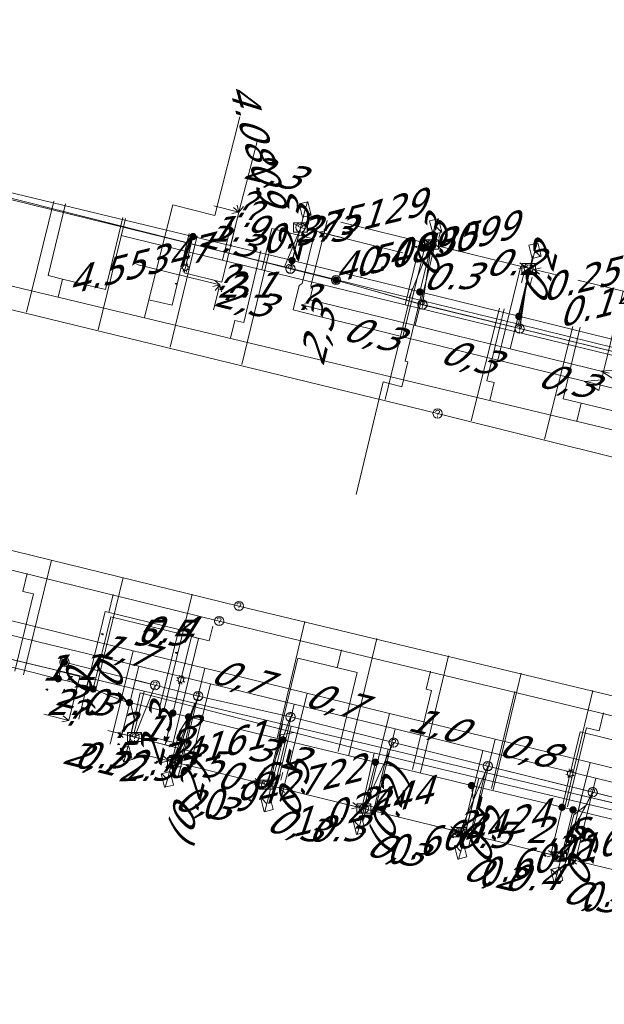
# Model space of a CAD drawing. Header units: metres. Extents: x 124576 to 133557, y 395865 to 402386.
# Tile 98 of 256: x 126270 to 126301, y 398592 to 398645. Entities that reach past the tile are written whole.
import ezdxf
from ezdxf.enums import TextEntityAlignment as Align

# ---------------------------------------------------------------- set-up
doc = ezdxf.new("R2010")
doc.units = ezdxf.units.M
doc.header["$MEASUREMENT"] = 0
for name, color, linetype, lineweight, true_color in [('LG_Datatransport_KPN_BV', 3, 'Continuous', 13, 0x00ff00), ('LG_Datatransport_Reggefiber_Operator_BV', 3, 'Continuous', 13, 0x00ff00), ('LG_Datatransport_Ziggo_BV', 3, 'Continuous', 13, 0x00ff00), ('LG_Laag_Spanning_Enexis_Netbeheer_BV', 7, 'Continuous', 13, 0x960000), ('LG_Riool_Vrij_Verval_Gemeente_Tilburg_Ruimtelijke_Uitvoering', 7, 'Continuous', 13, 0xca00a0), ('LG_unet-4_Brabant_Water', 5, 'Continuous', 13, 0x0000ff), ('LG_warmte', 7, 'Continuous', 13, 0x008080), ('LG_warmte_Ennatuurlijk_BV', 7, 'Continuous', 13, 0x008080), ('MV_Datatransport_lijn', 3, 'Continuous', 0, 0x00ff00), ('MV_warmte_lijn', 7, 'Continuous', 0, 0x008080)]:
    doc.layers.add(name, color=color, linetype=linetype, lineweight=lineweight, true_color=true_color)
for name, color, linetype, lineweight in [('LG_Datatransport_P_KPN_BV', 7, 'Continuous', 0), ('LG_Laag_Spanning_P_Enexis_Netbeheer_BV', 7, 'Continuous', 0), ('LG_Riool_Vrij_Verval_P_Gemeente_Tilburg_Ruimtelijke_Uitvoering', 7, 'Continuous', 0), ('MV_Datatransport', 7, 'Continuous', 0), ('MV_Laag_Spanning', 7, 'Continuous', 0), ('MV_Laag_Spanning_lijn', 7, 'Continuous', 0), ('MV_Laag_Spanning_pijl', 7, 'Continuous', 0), ('MV_unet-4', 7, 'Continuous', 0), ('MV_warmte', 7, 'Continuous', 0)]:
    doc.layers.add(name, color=color, linetype=linetype, lineweight=lineweight)
doc.styles.add('Klic_Annotatie', font='verdanai.ttf', dxfattribs={"oblique": 20, "height": 1.4})

# ---------------------------------------------------------------- blocks, each defined once
blk = doc.blocks.new('Mof')
at = {"layer": 'LG_Laag_Spanning_P_Enexis_Netbeheer_BV'}
h = blk.add_hatch(color=256, dxfattribs=at)
edge = h.paths.add_edge_path()
edge.add_arc((0, 0), 2, 0, 360)
blk = doc.blocks.new('DeliveryPoint')
at = {"layer": 'LG_Laag_Spanning_P_Enexis_Netbeheer_BV', "flags": 128}
blk.add_lwpolyline([(-3.75, -2.5), (3.75, -2.5), (3.75, 2.5), (-3.75, 2.5), (-3.75, -2.5)], close=True, dxfattribs=at)
blk.add_lwpolyline([(-3.75, 2.5), (-3.75, 2.16), (0, 0), (3.75, 2.16)], dxfattribs=at)
blk = doc.blocks.new('Streetlight')
at = {"layer": 'LG_Laag_Spanning_P_Enexis_Netbeheer_BV'}
for p, q in [((-1.77, 1.77), (-1.06, 1.06)), ((0, 2.5), (0, 1.5)), ((1.77, 1.77), (1.06, 1.06)), ((-1.06, -1.06), (-1.77, -1.77)), ((0, -1.5), (0, -2.5)), ((1.06, -1.06), (1.77, -1.77))]:
    blk.add_line(p, q, dxfattribs=at)
at = {"layer": 'LG_Laag_Spanning_P_Enexis_Netbeheer_BV', "flags": 128}
for points in [[(-2.5, 0), (-1.5, 0)], [(1.5, 0), (2.5, 0)]]:
    blk.add_lwpolyline(points, dxfattribs=at)
at = {"layer": 'LG_Laag_Spanning_P_Enexis_Netbeheer_BV'}
blk.add_circle((0, 0), 1.5, dxfattribs=at)
blk = doc.blocks.new('m_pijl')
at = {"layer": 'MV_Laag_Spanning_pijl'}
blk.add_hatch(color=7, dxfattribs=at).paths.add_polyline_path([(-1, -0.33), (-1, 0), (-1, 0.33), (0, 0)])
at = {"layer": 'MV_Laag_Spanning_pijl', "flags": 128}
blk.add_lwpolyline([(-1, 0), (-1, 0.33), (0, 0), (-1, -0.33), (-1, 0)], close=True, dxfattribs=at)
blk = doc.blocks.new('Onbekend_2')
at = {"layer": 'LG_Riool_Vrij_Verval_P_Gemeente_Tilburg_Ruimtelijke_Uitvoering'}
blk.add_hatch(color=256, dxfattribs=at).paths.add_polyline_path([(-0.25, -1.07, -0.262633), (0.23, 0.15), (0.59, 0.47, 0.379827), (0.7, 1.26), (0.69, 1.26, 0.228508), (-0.03, 1.53), (-0.03, 1.52, 0.459053), (-0.82, 0.79), (-1.29, 0.85, -0.414214), (-0.08, 2, -0.243799), (1.09, 1.52, -0.379827), (0.9, 0.11), (0.54, -0.2, 0.262633), (0.23, -1.08), (-0.17, -1.07)])
blk.add_circle((0, 0), 2.5, dxfattribs=at)
at = {"layer": 'LG_Riool_Vrij_Verval_P_Gemeente_Tilburg_Ruimtelijke_Uitvoering', "extrusion": (0, 0, -1)}
blk.add_solid([(0.34, -2.06), (-0.21, -2.06), (0.34, -1.51), (-0.21, -1.51)], dxfattribs=at)
blk = doc.blocks.new('Onbekend_3')
at = {"layer": 'LG_Datatransport_P_KPN_BV'}
blk.add_hatch(color=256, dxfattribs=at).paths.add_polyline_path([(-0.25, -1.07, -0.262633), (0.23, 0.15), (0.59, 0.47, 0.379827), (0.7, 1.26), (0.69, 1.26, 0.228508), (-0.03, 1.53), (-0.03, 1.52, 0.459053), (-0.82, 0.79), (-1.29, 0.85, -0.414214), (-0.08, 2, -0.243799), (1.09, 1.52, -0.379827), (0.9, 0.11), (0.54, -0.2, 0.262633), (0.23, -1.08), (-0.17, -1.07)])
blk.add_circle((0, 0), 2.5, dxfattribs=at)
at = {"layer": 'LG_Datatransport_P_KPN_BV', "extrusion": (0, 0, -1)}
blk.add_solid([(0.34, -2.06), (-0.21, -2.06), (0.34, -1.51), (-0.21, -1.51)], dxfattribs=at)
blk = doc.blocks.new('Mof_2')
at = {"layer": 'LG_Datatransport_P_KPN_BV'}
h = blk.add_hatch(color=256, dxfattribs=at)
edge = h.paths.add_edge_path()
edge.add_arc((0, 0), 2, 0, 360)
blk = doc.blocks.new('PuntVanLevering_1')
at = {"layer": 'LG_Datatransport_P_KPN_BV', "flags": 128}
blk.add_lwpolyline([(-3.75, -2.5), (3.75, -2.5), (3.75, 2.5), (-3.75, 2.5), (-3.75, -2.5)], close=True, dxfattribs=at)
blk.add_lwpolyline([(-3.75, 2.5), (-3.75, 2.16), (0, 0), (3.75, 2.16)], dxfattribs=at)

msp = doc.modelspace()

# ---------------------------------------------------------------- linework, layer by layer
at = {"layer": 'LG_Datatransport_KPN_BV'}
for p, q in [((126284.25, 398631.79), (126284.8, 398634.03)), ((126291.41, 398629.85), (126291.9, 398633.11)), ((126286.72, 398631.18), (126284.25, 398631.79)), ((126296.68, 398628.55), (126297.17, 398631.82)), ((126291.41, 398629.85), (126286.72, 398631.18)), ((126296.68, 398628.55), (126291.41, 398629.85)), ((126301.96, 398627.26), (126296.68, 398628.55)), ((126275.54, 398609.57), (126272, 398610.47)), ((126276.03, 398609.45), (126275.54, 398609.57)), ((126276.92, 398609.22), (126276.03, 398609.45)), ((126276.92, 398609.22), (126275.8, 398606.41)), ((126279.25, 398608.63), (126276.92, 398609.22)), ((126279.25, 398608.63), (126277.96, 398605.05)), ((126284.26, 398607.5), (126279.25, 398608.63)), ((126284.26, 398607.5), (126282.93, 398603.83)), ((126289.84, 398606.11), (126284.26, 398607.5)), ((126289.84, 398606.11), (126288.23, 398602.53)), ((126294.95, 398604.84), (126289.84, 398606.11)), ((126294.95, 398604.84), (126293.44, 398601.25)), ((126300.64, 398603.42), (126294.95, 398604.84)), ((126300.64, 398603.42), (126298.84, 398599.93)), ((126307.4, 398601.74), (126300.64, 398603.42))]:
    msp.add_line(p, q, dxfattribs=at)
at = {"layer": 'LG_Datatransport_KPN_BV', "flags": 128}
msp.add_lwpolyline([(126284.25, 398631.79), (126252.15, 398639.9), (126253.57, 398645.29)], dxfattribs=at)
at = {"layer": 'LG_Datatransport_Reggefiber_Operator_BV'}
for p, q in [((126284.253, 398631.793), (126284.8, 398634.035)), ((126291.406, 398629.845), (126291.896, 398633.108)), ((126284.253, 398631.793), (126286.723, 398631.18)), ((126296.678, 398628.547), (126297.171, 398631.823)), ((126286.723, 398631.18), (126291.406, 398629.845)), ((126291.406, 398629.845), (126296.678, 398628.547)), ((126296.678, 398628.547), (126301.955, 398627.261)), ((126275.796, 398606.412), (126276.92, 398609.222)), ((126276.92, 398609.222), (126279.246, 398608.634)), ((126277.958, 398605.052), (126279.246, 398608.634)), ((126279.246, 398608.634), (126284.256, 398607.501)), ((126282.929, 398603.833), (126284.256, 398607.501)), ((126284.256, 398607.501), (126289.846, 398606.108)), ((126288.232, 398602.533), (126289.846, 398606.108)), ((126289.846, 398606.108), (126294.949, 398604.836)), ((126293.438, 398601.255), (126294.949, 398604.836)), ((126294.949, 398604.836), (126300.635, 398603.419)), ((126298.838, 398599.932), (126300.635, 398603.419)), ((126300.635, 398603.419), (126307.4, 398601.74))]:
    msp.add_line(p, q, dxfattribs=at)
at = {"layer": 'LG_Datatransport_Reggefiber_Operator_BV', "flags": 128}
for points in [[(126284.253, 398631.793), (126252.149, 398639.899), (126253.572, 398645.289)], [(126271.998, 398610.466), (126275.544, 398609.57), (126276.026, 398609.448), (126276.92, 398609.222)]]:
    msp.add_lwpolyline(points, dxfattribs=at)
at = {"layer": 'LG_Datatransport_Ziggo_BV'}
for p, q in [((126282.698, 398631.733), (126275.072, 398633.595)), ((126282.698, 398631.733), (126283.249, 398633.965)), ((126290.469, 398629.838), (126291.258, 398633.035)), ((126290.469, 398629.838), (126282.698, 398631.733)), ((126296.394, 398628.393), (126297.183, 398631.586)), ((126296.394, 398628.393), (126290.469, 398629.838)), ((126302.135, 398626.993), (126296.394, 398628.393)), ((126247.857, 398615.687), (126276.327, 398608.9)), ((126275.788, 398606.64), (126276.327, 398608.9)), ((126276.327, 398608.9), (126279.046, 398608.252)), ((126278.309, 398605.161), (126279.046, 398608.252)), ((126279.046, 398608.252), (126284.299, 398607)), ((126283.556, 398603.884), (126284.299, 398607)), ((126284.299, 398607), (126289.551, 398605.748)), ((126288.803, 398602.608), (126289.551, 398605.748)), ((126289.551, 398605.748), (126294.804, 398604.496)), ((126294.05, 398601.332), (126294.804, 398604.496)), ((126294.804, 398604.496), (126300.057, 398603.244)), ((126299.297, 398600.055), (126300.057, 398603.244)), ((126300.057, 398603.244), (126306.87, 398601.62))]:
    msp.add_line(p, q, dxfattribs=at)
at = {"layer": 'LG_Datatransport_Ziggo_BV', "flags": 128}
for points in [[(126327.198, 398596.216), (126327.34, 398596.797), (126324.749, 398597.412), (126324.535, 398597.455), (126330.256, 398620.183), (126328.192, 398620.678), (126321.804, 398622.21), (126314.639, 398623.943), (126308.053, 398625.549), (126302.135, 398626.993), (126296.394, 398628.393), (126290.469, 398629.838), (126282.698, 398631.733), (126283.249, 398633.965)], [(126327.198, 398596.216), (126327.34, 398596.797), (126324.749, 398597.412), (126324.535, 398597.455), (126330.256, 398620.183), (126328.192, 398620.678), (126321.804, 398622.21), (126314.639, 398623.943), (126308.053, 398625.549), (126302.135, 398626.993), (126296.394, 398628.393), (126290.469, 398629.838), (126291.258, 398633.035)], [(126327.198, 398596.216), (126327.34, 398596.797), (126324.749, 398597.412), (126324.535, 398597.455), (126330.256, 398620.183), (126328.192, 398620.678), (126321.804, 398622.21), (126314.639, 398623.943), (126308.053, 398625.549), (126302.135, 398626.993), (126296.394, 398628.393), (126297.183, 398631.586)], [(126347.872, 398591.927), (126347.077, 398592.115), (126336.375, 398594.654), (126330.541, 398596.038), (126327.34, 398596.797), (126324.749, 398597.412), (126324.535, 398597.455), (126311.172, 398600.594), (126306.87, 398601.62), (126300.057, 398603.244), (126294.804, 398604.496), (126289.551, 398605.748), (126284.299, 398607), (126279.046, 398608.252), (126276.327, 398608.9), (126247.857, 398615.687), (126246.326, 398616.051), (126245.718, 398613.562), (126245.528, 398612.784), (126245.722, 398612.737)], [(126275.788, 398606.64), (126276.327, 398608.9), (126279.046, 398608.252), (126284.299, 398607), (126289.551, 398605.748), (126294.804, 398604.496), (126300.057, 398603.244), (126306.87, 398601.62), (126311.172, 398600.594), (126324.535, 398597.455), (126324.749, 398597.412), (126327.34, 398596.797), (126327.198, 398596.216)], [(126278.309, 398605.161), (126279.046, 398608.252), (126284.299, 398607), (126289.551, 398605.748), (126294.804, 398604.496), (126300.057, 398603.244), (126306.87, 398601.62), (126311.172, 398600.594), (126324.535, 398597.455), (126324.749, 398597.412), (126327.34, 398596.797), (126327.198, 398596.216)], [(126283.556, 398603.884), (126284.299, 398607), (126289.551, 398605.748), (126294.804, 398604.496), (126300.057, 398603.244), (126306.87, 398601.62), (126311.172, 398600.594), (126324.535, 398597.455), (126324.749, 398597.412), (126327.34, 398596.797), (126327.198, 398596.216)], [(126288.803, 398602.608), (126289.551, 398605.748), (126294.804, 398604.496), (126300.057, 398603.244), (126306.87, 398601.62), (126311.172, 398600.594), (126324.535, 398597.455), (126324.749, 398597.412), (126327.34, 398596.797), (126327.198, 398596.216)], [(126294.05, 398601.332), (126294.804, 398604.496), (126300.057, 398603.244), (126306.87, 398601.62), (126311.172, 398600.594), (126324.535, 398597.455), (126324.749, 398597.412), (126327.34, 398596.797), (126327.198, 398596.216)], [(126299.297, 398600.055), (126300.057, 398603.244), (126306.87, 398601.62), (126311.172, 398600.594), (126324.535, 398597.455), (126324.749, 398597.412), (126327.34, 398596.797), (126327.198, 398596.216)]]:
    msp.add_lwpolyline(points, dxfattribs=at)
at = {"layer": 'LG_Laag_Spanning_Enexis_Netbeheer_BV'}
for p, q in [((126284.341, 398632.239), (126285.05, 398635.003)), ((126291.265, 398630.535), (126292.133, 398634.079)), ((126278.967, 398633.536), (126278.555, 398631.852)), ((126296.634, 398629.214), (126297.505, 398632.771)), ((126277.875, 398607.708), (126278.312, 398609.516)), ((126283.844, 398606.261), (126282.979, 398602.791)), ((126288.858, 398605.045), (126287.99, 398601.562)), ((126298.979, 398602.607), (126299.418, 398604.44)), ((126299.573, 398602.465), (126298.694, 398598.937))]:
    msp.add_line(p, q, dxfattribs=at)
at = {"layer": 'LG_Laag_Spanning_Enexis_Netbeheer_BV', "flags": 128}
for points in [[(126256.224, 398639.021), (126278.967, 398633.536), (126284.05, 398632.31), (126284.341, 398632.239), (126291.265, 398630.535), (126296.634, 398629.214), (126301.812, 398627.94), (126307.181, 398626.619), (126307.361, 398626.575), (126309.4, 398626.073), (126312.507, 398625.309), (126318.375, 398623.865), (126321.69, 398623.05)], [(126256.224, 398639.021), (126278.967, 398633.536), (126284.05, 398632.31), (126284.341, 398632.239), (126291.265, 398630.535), (126296.634, 398629.214), (126301.812, 398627.94), (126307.181, 398626.619), (126307.361, 398626.575), (126309.4, 398626.073), (126312.507, 398625.309), (126318.375, 398623.865), (126321.69, 398623.05)], [(126256.224, 398639.021), (126278.967, 398633.536), (126284.05, 398632.31), (126284.341, 398632.239), (126291.265, 398630.535), (126296.634, 398629.214), (126301.812, 398627.94), (126307.181, 398626.619), (126307.361, 398626.575), (126309.4, 398626.073), (126312.507, 398625.309), (126318.375, 398623.865), (126321.69, 398623.05)], [(126249.353, 398615.059), (126267.707, 398610.559), (126269.648, 398610.077), (126271.664, 398609.571), (126272.36, 398609.396), (126273.555, 398609.018)], [(126249.353, 398615.059), (126267.707, 398610.559), (126269.648, 398610.077), (126271.664, 398609.571), (126272.36, 398609.396), (126273.555, 398609.018)], [(126267.707, 398610.559), (126269.648, 398610.077), (126271.664, 398609.571), (126272.36, 398609.396), (126273.555, 398609.018), (126274.236, 398608.728), (126274.307, 398608.694), (126275.41, 398608.306), (126275.525, 398608.278), (126277.875, 398607.708), (126278.732, 398607.5), (126283.844, 398606.261), (126288.858, 398605.045), (126292.364, 398604.195), (126294.069, 398603.784), (126295.281, 398603.493), (126298.979, 398602.607), (126299.573, 398602.465), (126307.096, 398600.663)], [(126267.707, 398610.559), (126269.648, 398610.077), (126271.664, 398609.571), (126272.36, 398609.396), (126273.555, 398609.018), (126274.236, 398608.728), (126274.307, 398608.694), (126275.41, 398608.306), (126275.525, 398608.278), (126277.875, 398607.708), (126278.732, 398607.5), (126283.844, 398606.261), (126288.858, 398605.045), (126292.364, 398604.195), (126294.069, 398603.784), (126295.281, 398603.493), (126298.979, 398602.607), (126299.573, 398602.465), (126307.096, 398600.663)], [(126267.707, 398610.559), (126269.648, 398610.077), (126271.664, 398609.571), (126272.36, 398609.396), (126273.555, 398609.018), (126274.236, 398608.728), (126274.307, 398608.694), (126275.41, 398608.306), (126275.525, 398608.278), (126277.875, 398607.708), (126278.732, 398607.5), (126283.844, 398606.261), (126288.858, 398605.045), (126292.364, 398604.195), (126294.069, 398603.784), (126295.281, 398603.493), (126298.979, 398602.607), (126299.573, 398602.465), (126307.096, 398600.663)], [(126273.555, 398609.018), (126274.236, 398608.728), (126274.307, 398608.694), (126275.41, 398608.306), (126275.525, 398608.278), (126277.875, 398607.708), (126278.732, 398607.5), (126283.844, 398606.261), (126288.858, 398605.045), (126292.364, 398604.195), (126294.069, 398603.784), (126295.281, 398603.493), (126298.979, 398602.607), (126299.573, 398602.465), (126307.096, 398600.663)], [(126273.555, 398609.018), (126274.236, 398608.728), (126274.307, 398608.694), (126275.41, 398608.306), (126275.525, 398608.278), (126277.875, 398607.708), (126278.732, 398607.5), (126283.844, 398606.261), (126288.858, 398605.045), (126292.364, 398604.195), (126294.069, 398603.784), (126295.281, 398603.493), (126298.979, 398602.607), (126299.573, 398602.465), (126307.096, 398600.663), (126313.32, 398599.172), (126317.229, 398598.236), (126317.624, 398597.615)], [(126275.525, 398608.278), (126275.599, 398608.191), (126275.803, 398607.326), (126275.347, 398605.494)], [(126278.732, 398607.5), (126278.721, 398607.491), (126278.219, 398606.682), (126277.579, 398604.115)], [(126294.069, 398603.784), (126294.173, 398602.961), (126293.488, 398600.214)]]:
    msp.add_lwpolyline(points, dxfattribs=at)
at = {"layer": 'LG_Riool_Vrij_Verval_Gemeente_Tilburg_Ruimtelijke_Uitvoering'}
for p, q in [((126242.04, 398637.33), (126310.19, 398621.02)), ((126240.97, 398636.4), (126292.23, 398623.95)), ((126269.952, 398629.437), (126271.42, 398635.461)), ((126271.122, 398631.418), (126272.053, 398635.308)), ((126273.838, 398628.49), (126275.306, 398634.514)), ((126274.234, 398630.673), (126275.165, 398634.563)), ((126277.724, 398627.543), (126279.192, 398633.567)), ((126277.832, 398629.812), (126278.764, 398633.701)), ((126281.611, 398626.596), (126283.079, 398632.62)), ((126281.722, 398628.88), (126282.654, 398632.77)), ((126271.9, 398631.232), (126271.122, 398631.418)), ((126271.667, 398630.26), (126271.9, 398631.232)), ((126274.234, 398630.673), (126271.9, 398631.232)), ((126289.383, 398624.703), (126290.851, 398630.726)), ((126290.475, 398626.784), (126291.406, 398630.674)), ((126276.335, 398629.142), (126276.568, 398630.114)), ((126276.568, 398630.114), (126277.832, 398629.812)), ((126294.05, 398623.553), (126295.582, 398629.664)), ((126294.899, 398625.724), (126295.831, 398629.614)), ((126281.003, 398628.024), (126281.236, 398628.996)), ((126281.236, 398628.996), (126281.722, 398628.88)), ((126298.028, 398622.556), (126299.559, 398628.667)), ((126299.033, 398624.734), (126299.964, 398628.624)), ((126290.388, 398625.776), (126290.62, 398626.749)), ((126290.475, 398626.784), (126290.62, 398626.749)), ((126289.28, 398625.659), (126287.82, 398619.56)), ((126294.899, 398625.724), (126295.289, 398625.631)), ((126295.056, 398624.659), (126295.289, 398625.631)), ((126299.033, 398624.734), (126302.047, 398624.013)), ((126299.772, 398623.529), (126300.005, 398624.502)), ((126237.7, 398624.21), (126281.46, 398613.51)), ((126292.23, 398623.95), (126343.68, 398611.08)), ((126238.47, 398622.96), (126280.39, 398612.7)), ((126271.295, 398615.999), (126269.787, 398609.779)), ((126269.984, 398615.279), (126269.747, 398614.308)), ((126275.182, 398615.056), (126273.674, 398608.836)), ((126270.329, 398614.166), (126269.747, 398614.308)), ((126270.329, 398614.166), (126269.309, 398609.989)), ((126274.646, 398614.14), (126274.409, 398613.169)), ((126278.924, 398614.149), (126277.416, 398607.929)), ((126274.215, 398613.216), (126273.195, 398609.039)), ((126278.198, 398612.243), (126274.215, 398613.216)), ((126281.46, 398613.51), (126323.21, 398603.47)), ((126280.39, 398612.7), (126321.02, 398602.91)), ((126285.038, 398612.677), (126283.524, 398606.356)), ((126278.198, 398612.243), (126277.177, 398608.066)), ((126288.928, 398611.745), (126287.414, 398605.424)), ((126287.029, 398611.138), (126286.794, 398610.165)), ((126284.656, 398610.681), (126283.625, 398606.403)), ((126287.864, 398609.908), (126284.656, 398610.681)), ((126292.818, 398610.813), (126291.304, 398604.492)), ((126291.841, 398609.978), (126291.607, 398609.006)), ((126287.864, 398609.908), (126286.833, 398605.63)), ((126296.756, 398609.87), (126295.242, 398603.549)), ((126291.898, 398608.935), (126290.867, 398604.658)), ((126291.898, 398608.935), (126291.607, 398609.006)), ((126300.646, 398608.938), (126299.132, 398602.617)), ((126301.222, 398607.717), (126300.988, 398606.745)), ((126300.307, 398606.909), (126299.277, 398602.632)), ((126300.988, 398606.745), (126300.307, 398606.909))]:
    msp.add_line(p, q, dxfattribs=at)
at = {"layer": 'LG_Riool_Vrij_Verval_Gemeente_Tilburg_Ruimtelijke_Uitvoering', "flags": 128}
for points in [[(126276.568, 398630.114), (126277.87, 398635.263), (126280.151, 398634.686), (126281.514, 398640.022)], [(126290.388, 398625.776), (126290.289, 398625.388), (126289.28, 398625.659)], [(126296.41, 398608.877), (126296.176, 398607.905), (126295.145, 398603.627)]]:
    msp.add_lwpolyline(points, dxfattribs=at)
at = {"layer": 'LG_unet-4_Brabant_Water'}
for p, q in [((126283.93, 398631.89), (126284.81, 398634.03)), ((126290.69, 398630.23), (126291.87, 398633.12)), ((126296.61, 398628.78), (126297.24, 398631.81)), ((126276.1, 398608.8), (126275.59, 398606.47)), ((126278.99, 398608.06), (126277.85, 398605.08)), ((126288.79, 398605.54), (126288.13, 398602.56)), ((126294.47, 398604.19), (126293.73, 398601.18))]:
    msp.add_line(p, q, dxfattribs=at)
at = {"layer": 'LG_unet-4_Brabant_Water', "flags": 128}
for points in [[(126256.41, 398638.66), (126283.93, 398631.89), (126290.2, 398630.35), (126290.69, 398630.23), (126296.61, 398628.78), (126301.89, 398627.48), (126307.16, 398626.18), (126312.28, 398624.93), (126313.09, 398624.73), (126317.99, 398623.53), (126323.64, 398622.14), (126326.76, 398621.37)], [(126311.19, 398600.2), (126307.63, 398601.05), (126300.36, 398602.78), (126294.47, 398604.19), (126288.84, 398605.53), (126288.79, 398605.54), (126284.44, 398606.66), (126278.99, 398608.06), (126276.1, 398608.8)], [(126284.44, 398606.66), (126283.72, 398606.53), (126283.13, 398603.78)], [(126300.36, 398602.78), (126299.61, 398602.19), (126299.02, 398599.89)]]:
    msp.add_lwpolyline(points, dxfattribs=at)
at = {"layer": 'LG_warmte', "flags": 128}
for points in [[(126301.1, 398626.24), (126302.02, 398626.32), (126301.88, 398625.75), (126301.1, 398626.24)], [(126300.2, 398625.69), (126301.12, 398625.77), (126300.98, 398625.2), (126300.2, 398625.69)]]:
    msp.add_lwpolyline(points, dxfattribs=at)
at = {"layer": 'LG_warmte_Ennatuurlijk_BV'}
for p, q in [((126286.242, 398634.399), (126286.073, 398633.719)), ((126286.365, 398633.647), (126285.782, 398633.792)), ((126292.247, 398633.743), (126292.08, 398633.063)), ((126290.351, 398628.101), (126291.595, 398633.182)), ((126291.015, 398628.711), (126292.08, 398633.063)), ((126292.372, 398632.991), (126291.789, 398633.134)), ((126297.397, 398632.488), (126297.23, 398631.808)), ((126295.499, 398626.842), (126296.744, 398631.927)), ((126297.521, 398631.737), (126296.938, 398631.88)), ((126296.163, 398627.451), (126297.23, 398631.808)), ((126301.036, 398625.488), (126302.282, 398630.578)), ((126275.729, 398611.092), (126274.649, 398606.7)), ((126276.036, 398610.246), (126275.135, 398606.581)), ((126279.615, 398610.142), (126278.34, 398604.958)), ((126279.922, 398609.296), (126278.825, 398604.839)), ((126285.151, 398608.788), (126283.876, 398603.6)), ((126284.451, 398608.192), (126283.39, 398603.72)), ((126289.62, 398607.694), (126288.344, 398602.505)), ((126274.358, 398606.772), (126274.94, 398606.628)), ((126289.927, 398606.848), (126288.829, 398602.386)), ((126274.481, 398606.021), (126274.649, 398606.7)), ((126295.351, 398606.292), (126294.074, 398601.099)), ((126294.686, 398605.683), (126293.588, 398601.219)), ((126278.049, 398605.03), (126278.631, 398604.886)), ((126278.172, 398604.279), (126278.34, 398604.958)), ((126300.499, 398605.033), (126299.221, 398599.838)), ((126300.806, 398604.187), (126299.707, 398599.718)), ((126283.584, 398603.672), (126284.167, 398603.529)), ((126283.708, 398602.921), (126283.876, 398603.6)), ((126288.052, 398602.577), (126288.635, 398602.433)), ((126288.176, 398601.826), (126288.344, 398602.505)), ((126293.782, 398601.171), (126294.365, 398601.027)), ((126293.906, 398600.42), (126294.074, 398601.099)), ((126298.93, 398599.91), (126299.512, 398599.766)), ((126299.053, 398599.158), (126299.221, 398599.838))]:
    msp.add_line(p, q, dxfattribs=at)
at = {"layer": 'LG_warmte_Ennatuurlijk_BV', "flags": 128}
for points in [[(126284.728, 398630.892), (126284.88, 398630.985), (126285.588, 398633.84)], [(126285.457, 398630.714), (126285.365, 398630.864), (126286.073, 398633.719)], [(126285.737, 398629.23), (126284.401, 398629.557), (126284.728, 398630.892)], [(126285.915, 398629.959), (126285.308, 398630.107), (126285.457, 398630.714)], [(126301.529, 398626.139), (126296.163, 398627.451), (126291.015, 398628.711), (126285.915, 398629.958)], [(126300.623, 398625.589), (126295.499, 398626.842), (126290.351, 398628.101), (126288.967, 398628.44), (126285.737, 398629.23)], [(126352.526, 398612.893), (126347.248, 398614.184), (126345.719, 398614.558), (126338.919, 398616.221), (126335.592, 398617.035), (126333.897, 398617.449), (126328.428, 398618.787), (126323.936, 398619.886), (126322.503, 398620.237), (126317.743, 398621.401), (126312.524, 398622.678), (126310.75, 398623.112), (126306.379, 398624.181), (126300.623, 398625.589)], [(126348.191, 398593.365), (126347.511, 398593.532), (126339.97, 398595.377), (126337.798, 398595.908), (126333.912, 398596.859), (126328.314, 398598.228), (126316.657, 398601.08), (126307.978, 398603.203), (126305.001, 398603.931), (126300.499, 398605.033), (126295.351, 398606.292), (126293.345, 398606.783), (126289.62, 398607.694), (126281.689, 398609.635), (126279.615, 398610.142), (126275.729, 398611.092), (126270.032, 398612.486), (126258.376, 398615.338), (126249.453, 398617.521), (126248.148, 398617.84), (126247.662, 398617.959)], [(126348.029, 398592.634), (126347.818, 398592.686), (126340.52, 398594.471), (126338.105, 398595.062), (126334.219, 398596.013), (126328.864, 398597.323), (126317.208, 398600.174), (126308.285, 398602.357), (126305.551, 398603.026), (126300.806, 398604.187), (126294.686, 398605.683), (126289.927, 398606.848), (126282.239, 398608.729), (126279.922, 398609.296), (126276.036, 398610.246), (126270.582, 398611.58), (126258.926, 398614.432), (126248.79, 398616.911), (126247.242, 398617.29), (126246.756, 398617.409)]]:
    msp.add_lwpolyline(points, dxfattribs=at)
at = {"layer": 'MV_Datatransport_lijn'}
for p, q in [((126281.109, 398634.488), (126280.563, 398632.254)), ((126285.483, 398633.418), (126283.249, 398633.965)), ((126291.549, 398632.964), (126291.258, 398633.035)), ((126297.377, 398631.538), (126297.183, 398631.586)), ((126273.324, 398609.616), (126272.778, 398607.382)), ((126283.83, 398607.112), (126283.07, 398604.003)), ((126278.021, 398606.089), (126275.788, 398606.64)), ((126277.823, 398605.279), (126278.309, 398605.161)), ((126283.07, 398604.003), (126283.556, 398603.884)), ((126288.317, 398602.726), (126288.803, 398602.608)), ((126293.564, 398601.45), (126294.05, 398601.332)), ((126298.811, 398600.173), (126299.297, 398600.055))]:
    msp.add_line(p, q, dxfattribs=at)
at = {"layer": 'MV_Laag_Spanning_lijn'}
for p, q in [((126280.525, 398631.068), (126281.454, 398634.865)), ((126278.484, 398631.562), (126278.967, 398633.536)), ((126274.512, 398612.926), (126273.555, 398609.018)), ((126279.855, 398611.618), (126280.05, 398612.415)), ((126279.268, 398611.761), (126277.832, 398605.897)), ((126278.88, 398611.857), (126278.312, 398609.516)), ((126271.762, 398609.959), (126271.664, 398609.571)), ((126272.827, 398609.691), (126272.234, 398607.313)), ((126278.112, 398605.014), (126278.672, 398607.259)), ((126299.959, 398606.694), (126299.418, 398604.44))]:
    msp.add_line(p, q, dxfattribs=at)
at = {"layer": 'MV_Laag_Spanning_pijl'}
for p, q in [((126281.454, 398634.865), (126281.008, 398633.044)), ((126287.034, 398633.481), (126284.802, 398634.035)), ((126292.187, 398633.037), (126291.895, 398633.108)), ((126280.525, 398631.068), (126278.484, 398631.562)), ((126297.462, 398631.752), (126297.267, 398631.799)), ((126279.855, 398611.618), (126274.512, 398612.926)), ((126279.268, 398611.761), (126278.88, 398611.857)), ((126272.827, 398609.691), (126271.762, 398609.959)), ((126272.234, 398607.313), (126272.727, 398609.292)), ((126277.875, 398607.708), (126277.459, 398605.985)), ((126275.103, 398606.587), (126275.589, 398606.464)), ((126275.589, 398606.464), (126277.832, 398605.897)), ((126305.216, 398605.406), (126299.959, 398606.694)), ((126277.667, 398605.123), (126278.112, 398605.014)), ((126283.221, 398603.761), (126282.638, 398603.904)), ((126288.232, 398602.533), (126287.941, 398602.604)), ((126298.979, 398602.607), (126298.366, 398600.049)), ((126293.73, 398601.184), (126293.244, 398601.303)), ((126298.936, 398599.908), (126298.547, 398600.003))]:
    msp.add_line(p, q, dxfattribs=at)
at = {"layer": 'MV_warmte_lijn'}
for p, q in [((126281.454, 398634.865), (126282.441, 398638.68)), ((126281.454, 398634.865), (126280.103, 398635.2)), ((126281.454, 398634.865), (126281.158, 398635.118)), ((126281.454, 398634.865), (126281.373, 398635.245)), ((126281.454, 398634.865), (126281.71, 398635.158)), ((126281.454, 398634.865), (126281.074, 398634.78)), ((126291.837, 398633.122), (126286.989, 398634.309)), ((126285.831, 398633.78), (126286.21, 398633.865)), ((126285.831, 398633.78), (126286.127, 398633.527)), ((126285.831, 398633.78), (126290.341, 398632.661)), ((126291.941, 398633.545), (126292.046, 398633.967)), ((126292.305, 398633.456), (126292.411, 398633.878)), ((126291.837, 398633.122), (126291.458, 398633.036)), ((126291.837, 398633.122), (126291.541, 398633.374)), ((126296.987, 398631.868), (126291.996, 398633.083)), ((126292.202, 398633.033), (126292.581, 398633.119)), ((126292.202, 398633.033), (126292.498, 398632.781)), ((126292.202, 398633.033), (126293.554, 398632.702)), ((126280.432, 398630.914), (126275.918, 398632.019)), ((126296.987, 398631.868), (126296.608, 398631.781)), ((126296.987, 398631.868), (126296.69, 398632.119)), ((126296.884, 398631.445), (126296.778, 398631.023)), ((126297.359, 398631.329), (126297.254, 398630.907)), ((126297.462, 398631.752), (126297.841, 398631.839)), ((126297.462, 398631.752), (126297.759, 398631.501)), ((126297.462, 398631.752), (126298.814, 398631.423)), ((126280.432, 398630.914), (126280.052, 398630.828)), ((126280.432, 398630.914), (126280.083, 398629.567)), ((126280.432, 398630.914), (126280.135, 398631.166)), ((126280.432, 398630.914), (126280.176, 398630.621)), ((126280.432, 398630.914), (126280.513, 398630.534)), ((126302.525, 398630.518), (126299.824, 398631.179)), ((126284.855, 398629.832), (126285.234, 398629.918)), ((126284.855, 398629.832), (126285.152, 398629.58)), ((126284.855, 398629.832), (126286.207, 398629.501)), ((126272.234, 398607.313), (126270.885, 398607.654)), ((126272.234, 398607.313), (126271.854, 398607.23)), ((126272.234, 398607.313), (126271.939, 398607.567)), ((126274.892, 398606.641), (126275.272, 398606.724)), ((126274.892, 398606.641), (126275.187, 398606.387)), ((126274.892, 398606.641), (126278.94, 398605.616)), ((126277.667, 398605.123), (126276.315, 398605.455)), ((126277.667, 398605.123), (126277.37, 398605.375)), ((126277.667, 398605.123), (126277.288, 398605.037)), ((126278.583, 398604.898), (126278.962, 398604.985)), ((126278.583, 398604.898), (126278.879, 398604.647)), ((126278.583, 398604.898), (126283.642, 398603.658)), ((126282.742, 398604.326), (126282.847, 398604.749)), ((126282.638, 398603.904), (126281.286, 398604.235)), ((126282.638, 398603.904), (126282.341, 398604.156)), ((126283.737, 398604.083), (126283.842, 398604.505)), ((126282.638, 398603.904), (126282.259, 398603.818)), ((126283.633, 398603.66), (126284.012, 398603.746)), ((126283.633, 398603.66), (126283.93, 398603.408)), ((126283.633, 398603.66), (126287.971, 398602.597)), ((126287.941, 398602.604), (126286.589, 398602.936)), ((126287.941, 398602.604), (126287.562, 398602.518)), ((126287.941, 398602.604), (126287.644, 398602.856)), ((126288.586, 398602.446), (126288.966, 398602.532)), ((126288.586, 398602.446), (126288.883, 398602.194)), ((126288.586, 398602.446), (126293.681, 398601.196)), ((126293.244, 398601.303), (126291.892, 398601.634)), ((126293.244, 398601.303), (126292.947, 398601.555)), ((126293.244, 398601.303), (126292.865, 398601.217)), ((126293.831, 398601.159), (126294.21, 398601.245)), ((126293.831, 398601.159), (126294.127, 398600.907)), ((126293.831, 398601.159), (126298.644, 398599.979)), ((126298.547, 398600.003), (126297.195, 398600.334)), ((126298.547, 398600.003), (126298.168, 398599.917)), ((126298.547, 398600.003), (126298.25, 398600.255)), ((126299.464, 398599.778), (126299.843, 398599.864)), ((126299.464, 398599.778), (126299.761, 398599.526)), ((126299.464, 398599.778), (126304.171, 398598.624))]:
    msp.add_line(p, q, dxfattribs=at)

# ---------------------------------------------------------------- block references
at = {"layer": 'LG_Datatransport_P_KPN_BV', "xscale": 0.1, "yscale": 0.1, "zscale": 0.1}
for name, p in [('PuntVanLevering_1', (126284.8, 398634.026)), ('Onbekend_3', (126284.8, 398634.03)), ('PuntVanLevering_1', (126291.896, 398633.108)), ('Onbekend_3', (126291.9, 398633.11)), ('Onbekend_3', (126284.25, 398631.79)), ('Onbekend_3', (126284.253, 398631.793)), ('PuntVanLevering_1', (126297.171, 398631.823)), ('Onbekend_3', (126297.17, 398631.82)), ('Onbekend_3', (126286.72, 398631.18)), ('Mof_2', (126286.723, 398631.18)), ('Onbekend_3', (126291.406, 398629.845)), ('Onbekend_3', (126291.41, 398629.85)), ('Onbekend_3', (126296.678, 398628.547)), ('Onbekend_3', (126296.68, 398628.55)), ('Onbekend_3', (126272, 398610.47)), ('Mof_2', (126271.998, 398610.466)), ('Onbekend_3', (126276.92, 398609.222)), ('Onbekend_3', (126276.92, 398609.22)), ('Onbekend_3', (126279.246, 398608.634)), ('Onbekend_3', (126279.25, 398608.63)), ('Onbekend_3', (126284.256, 398607.501)), ('Onbekend_3', (126284.26, 398607.5)), ('PuntVanLevering_1', (126275.796, 398606.412)), ('Onbekend_3', (126275.8, 398606.41)), ('Onbekend_3', (126289.845, 398606.108)), ('Onbekend_3', (126289.85, 398606.11)), ('PuntVanLevering_1', (126277.958, 398605.052)), ('Onbekend_3', (126277.96, 398605.05)), ('Onbekend_3', (126294.949, 398604.836)), ('Onbekend_3', (126294.95, 398604.84)), ('PuntVanLevering_1', (126282.929, 398603.833)), ('Onbekend_3', (126282.93, 398603.83)), ('Onbekend_3', (126300.635, 398603.419)), ('Onbekend_3', (126300.64, 398603.42)), ('PuntVanLevering_1', (126288.232, 398602.533)), ('Onbekend_3', (126288.23, 398602.53)), ('PuntVanLevering_1', (126293.438, 398601.255)), ('Onbekend_3', (126293.44, 398601.25)), ('PuntVanLevering_1', (126298.838, 398599.932)), ('Onbekend_3', (126298.84, 398599.93))]:
    msp.add_blockref(name, p, dxfattribs=at)
at = {"layer": 'LG_Laag_Spanning_P_Enexis_Netbeheer_BV', "xscale": 0.1, "yscale": 0.1, "zscale": 0.1}
for name, p, rotation in [('DeliveryPoint', (126285.05, 398635.003), 284), ('DeliveryPoint', (126292.133, 398634.079), 284), ('DeliveryPoint', (126297.505, 398632.771), 284), ('Streetlight', (126278.555, 398631.852), 104), ('Mof', (126271.664, 398609.571), 14), ('Streetlight', (126278.312, 398609.516), 284), ('DeliveryPoint', (126275.347, 398605.494), 104), ('Streetlight', (126299.418, 398604.44), 283), ('DeliveryPoint', (126277.579, 398604.115), 104), ('DeliveryPoint', (126282.979, 398602.791), 104), ('DeliveryPoint', (126287.99, 398601.562), 104), ('DeliveryPoint', (126293.488, 398600.214), 104), ('DeliveryPoint', (126298.694, 398598.937), 104)]:
    msp.add_blockref(name, p, dxfattribs=dict(at, rotation=rotation))
for p in [(126278.967, 398633.536), (126284.341, 398632.239), (126291.265, 398630.535), (126296.634, 398629.214), (126273.555, 398609.018), (126275.525, 398608.278), (126277.875, 398607.708), (126278.732, 398607.5), (126283.844, 398606.261), (126288.858, 398605.045), (126294.069, 398603.784), (126298.979, 398602.607), (126299.573, 398602.465)]:
    msp.add_blockref('Mof', p, dxfattribs=at)
at = {"layer": 'LG_Riool_Vrij_Verval_P_Gemeente_Tilburg_Ruimtelijke_Uitvoering', "xscale": 0.1, "yscale": 0.1, "zscale": 0.1}
for p in [(126292.23, 398623.95), (126281.46, 398613.51), (126280.39, 398612.7)]:
    msp.add_blockref('Onbekend_2', p, dxfattribs=at)
at = {"layer": 'MV_Laag_Spanning_pijl'}
for p, xscale, yscale, zscale, rotation in [((126284, 398634), 0.1, 0.1, 0.1, 166), ((126281, 398633), 0.09999999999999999, 0.09999999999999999, 0.09999999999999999, 257), ((126291, 398633), 0.1, 0.1, 0.1, 166), ((126278, 398631), 0.1, 0.1, 0.1, 166), ((126297, 398631), 0.1, 0.1, 0.1, 166), ((126274, 398612), 0.1, 0.1, 0.1, 166), ((126278, 398611), 0.1, 0.1, 0.1, 166), ((126271, 398609), 0.1, 0.1, 0.1, 165), ((126272, 398609), 0.1, 0.1, 0.1, 76), ((126275, 398606), 0.1, 0.1, 0.1, 346), ((126299, 398606), 0.1, 0.1, 0.1, 166), ((126277, 398605), 0.1, 0.1, 0.1, 346), ((126277, 398605), 0.09999999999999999, 0.09999999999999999, 0.09999999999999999, 257), ((126278, 398605), 0.1, 0.1, 0.1, 347), ((126282, 398603), 0.1, 0.1, 0.1, 166), ((126287, 398602), 0.1, 0.1, 0.1, 166), ((126293, 398601), 0.1, 0.1, 0.1, 166), ((126298, 398600), 0.09999999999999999, 0.09999999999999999, 0.09999999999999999, 257), ((126298, 398600), 0.1, 0.1, 0.1, 166)]:
    msp.add_blockref('m_pijl', p, dxfattribs=dict(at, xscale=xscale, yscale=yscale, zscale=zscale, rotation=rotation))

# ---------------------------------------------------------------- texts
at = {"layer": 'MV_Datatransport', "style": 'Klic_Annotatie', "oblique": 20}
for s, rotation, p in [('2,3', 346.3, (126283.252, 398637.038)), ('2.3', 76, (126284.366, 398633.692)), ('2.3', 346, (126280.836, 398633.371)), ('0.3', 76, (126291.851, 398632.805)), ('0.2', 76, (126297.719, 398631.367)), ('2,3', 346.3, (126281.65, 398630.129)), ('2,3', 76.3, (126285.707, 398628.076)), ('0,3', 346.3, (126288.591, 398628.292)), ('0,3', 346.3, (126293.867, 398627.039)), ('0,3', 346.3, (126299.158, 398625.763)), ('1,7', 345.8, (126275.171, 398611.146)), ('0,7', 345.8, (126281.435, 398609.693)), ('2.3', 346, (126273.051, 398608.499)), ('0,7', 346, (126286.532, 398608.435)), ('1,0', 346, (126292.113, 398607.098)), ('2.3', 76, (126276.905, 398606.365)), ('2,1', 345.8, (126273.429, 398605.321)), ('3.2', 346, (126283.45, 398605.558)), ('0,8', 346, (126297.05, 398605.744)), ('0.5', 76, (126284.349, 398603.548)), ('(0.2)', 76, (126278.599, 398602.676)), ('(0.2)', 76, (126289.484, 398602.297)), ('0,3', 346.2, (126279.465, 398602.851)), ('0,3', 346.2, (126284.447, 398601.667)), ('0.5', 76, (126294.701, 398601.021)), ('0,3', 346.2, (126289.862, 398600.353)), ('0.5', 76, (126300.016, 398599.797)), ('0,2', 346.2, (126295.09, 398599.053)), ('0,3', 346.2, (126300.491, 398597.826))]:
    msp.add_text(s, height=1.4, rotation=rotation, dxfattribs=at).set_placement(p, align=Align.MIDDLE_CENTER)
at = {"layer": 'MV_Laag_Spanning', "style": 'Klic_Annotatie', "oblique": 20}
for s, p in [('1.9', (126281.231, 398633.955)), ('2.1', (126281.741, 398630.925)), ('5.5', (126277.136, 398612.078)), ('0.4', (126277.353, 398612.231)), ('2.0', (126272.481, 398608.303)), ('1.8', (126277.473, 398606.893)), ('2.6', (126298.478, 398601.375))]:
    msp.add_text(s, height=1.4, dxfattribs=at).set_placement(p, align=Align.MIDDLE_CENTER)
for s, p in [('2.3', (126285.966, 398633.952)), ('0.2', (126296.25, 398632.137)), ('0.3', (126292.862, 398631.378)), ('1.1', (126272.223, 398610.185)), ('0.5', (126273.915, 398605.415)), ('2.3', (126276.335, 398604.737)), ('0.5', (126278.978, 398604.911)), ('0.6', (126281.647, 398604.305)), ('0.3', (126286.644, 398601.458)), ('0.5', (126294.6, 398601.094)), ('0.4', (126297.248, 398598.796))]:
    msp.add_text(s, height=1.4, rotation=1, dxfattribs=at).set_placement(p, align=Align.MIDDLE_CENTER)
at = {"layer": 'MV_unet-4', "style": 'Klic_Annotatie', "oblique": 20}
for rotation, p in [(88.7, (126272.77, 398608.86)), (89.8, (126274.45, 398609.21))]:
    msp.add_text(',0', height=1.4, rotation=rotation, dxfattribs=at).set_placement(p, align=Align.MIDDLE_CENTER)
at = {"layer": 'MV_warmte', "style": 'Klic_Annotatie', "oblique": 20}
for s, rotation, p in [('4.0809', 285, (126282.441, 398638.68)), ('0.375129', 14, (126286.989, 398634.309)), ('0.489099', 14, (126291.996, 398633.083)), ('4.50935', 14, (126290.341, 398632.661)), ('4.55347', 14, (126275.918, 398632.019)), ('0.25', 14, (126299.824, 398631.179)), ('0.149789', 14, (126303.089, 398630.381)), ('2.74161', 14, (126278.94, 398605.616)), ('0.942722', 14, (126283.642, 398603.658)), ('1.02444', 14, (126287.971, 398602.597)), ('0.664424', 14, (126293.681, 398601.196)), ('0.604168', 14, (126298.644, 398599.979)), ('0.944151', 14, (126304.171, 398598.624))]:
    msp.add_text(s, height=1.4, rotation=rotation, dxfattribs=at).set_placement(p, align=Align.MIDDLE_CENTER)
for p in [(126281.559, 398635.287), (126281.875, 398634.756), (126285.935, 398634.202), (126280.535, 398631.337), (126280.853, 398630.805), (126284.958, 398630.255), (126272.341, 398607.735), (126274.999, 398607.062), (126277.771, 398605.545), (126278.686, 398605.321), (126288.045, 398603.026), (126288.69, 398602.868), (126293.348, 398601.725), (126293.934, 398601.582), (126298.651, 398600.425), (126299.568, 398600.201)]:
    msp.add_text('?', height=1.4, dxfattribs=at).set_placement(p, align=Align.MIDDLE_CENTER)

doc.saveas('drawing.dxf')
